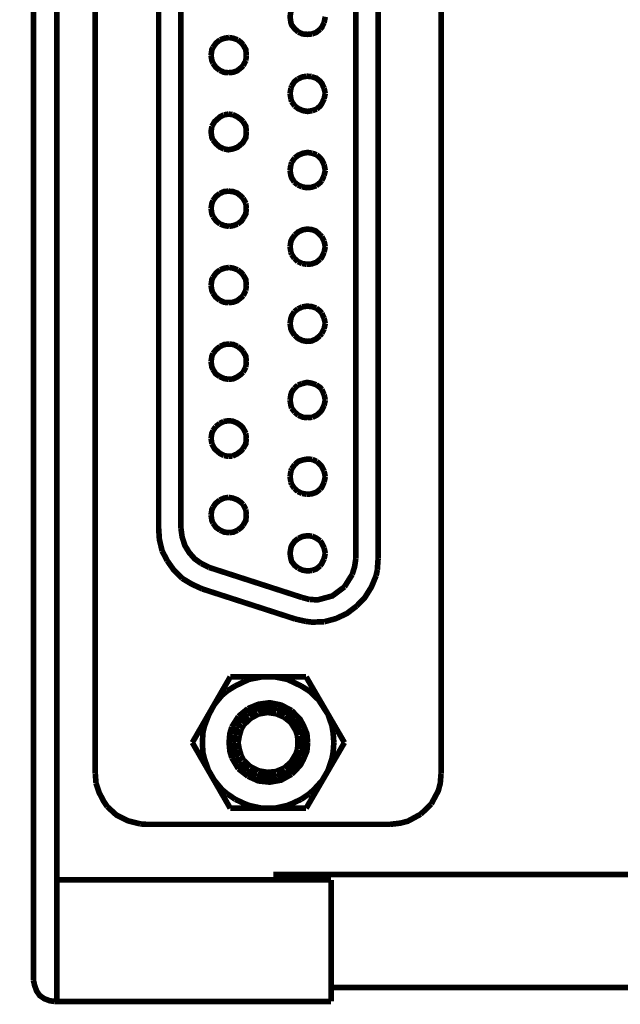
# Model space of a CAD drawing. Header units: inches. Extents: x 28.1 to 50.1, y 24.9 to 41.9.
# Tile 4 of 23: x 36.1 to 37, y 32.1 to 33.5. Entities that reach past the tile are written whole.
import ezdxf

# ---------------------------------------------------------------- set-up
doc = ezdxf.new("R2010")
doc.units = ezdxf.units.IN
doc.header["$LTSCALE"] = 1.87
doc.header["$MEASUREMENT"] = 0
doc.header["$PDMODE"] = 3
doc.header["$PDSIZE"] = 0.3125
doc.layers.get('0').update_dxf_attribs({"linetype": 'CONTINUOUS'})
doc.layers.get('Defpoints').update_dxf_attribs({"linetype": 'CONTINUOUS'})
doc.styles.add('SIMPLEX', font='SIMPLEX')
doc.dimstyles.new('DIMSTYLE_1$0', dxfattribs={"dimtxt": 0.125, "dimasz": 0.18, "dimexe": 0.18, "dimexo": 0.0625, "dimgap": 0.09, "dimtad": 0, "dimtih": 1, "dimtoh": 1, "dimzin": 4, "dimdsep": 46, "dimtxsty": 'SIMPLEX', "dimblk": '_FILLED', "dimcen": 0.09, "dimadec": 0, "dimazin": 0, "dimtp": 0.005, "dimtm": 0.005, "dimtfac": 1, "dimtofl": 0, "dimtmove": 0, "dimatfit": 3, "dimldrblk": '_FILLED', "dimfxl": 1, "dimtolj": 1, "dimtzin": 4, "dimarcsym": 0})

# ---------------------------------------------------------------- blocks, each defined once
blk = doc.blocks.new('_FILLED')
at = {"color": 0, "linetype": 'ByBlock'}
blk.add_solid([(0, 0), (-1, 0.17361), (-1, -0.17361)], dxfattribs=at)
blk = doc.blocks.new('*D9')
at = {"color": 0, "lineweight": -2, "transparency": 16777216}
for p, q in [((36.1199, 36.3435), (35.2221, 36.3435)), ((35.4021, 36.1635), (35.4021, 34.3958)), ((35.4021, 32.3231), (35.4021, 34.0908)), ((36.1199, 32.1431), (35.2221, 32.1431))]:
    blk.add_line(p, q, dxfattribs=at)
at = {"layer": 'Defpoints', "color": 0, "transparency": 16777216}
for p in [(36.1824, 36.3435), (35.4021, 32.1431), (36.1824, 32.1431)]:
    blk.add_point(p, dxfattribs=at)
at = {"color": 0, "lineweight": -2, "transparency": 16777216, "xscale": 0.18, "yscale": 0.18, "zscale": 0.18}
for p, rotation in [((35.4021, 36.3435), 90), ((35.4021, 32.1431), 270)]:
    blk.add_blockref('_FILLED', p, dxfattribs=dict(at, rotation=rotation))
at = {"color": 0, "transparency": 16777216, "insert": (35.4021, 34.2433), "char_height": 0.125, "attachment_point": 5, "style": 'SIMPLEX'}
blk.add_mtext('\\A1;4.20', dxfattribs=at)

msp = doc.modelspace()

# ---------------------------------------------------------------- linework, layer by layer
at = {"const_width": 0.00806}
for points in [[(36.1857, 36.3435), (36.1857, 32.1431)], [(36.1521, 36.3133), (36.1521, 32.1733)], [(36.2406, 35.0742), (36.2406, 32.4695), (36.2406, 32.4695)], [(36.7355, 32.4695), (36.7355, 35.0742)], [(36.6135, 32.7769), (36.6135, 34.7673)], [(36.6454, 34.7673), (36.6454, 32.7769)], [(36.3313, 34.7237), (36.3313, 32.8205)], [(36.3632, 32.8205), (36.3632, 34.7237)], [(36.5312, 33.5742), (36.5261, 33.5697), (36.5217, 33.5641), (36.5206, 33.5608), (36.5194, 33.5529), (36.5206, 33.5445), (36.5217, 33.5411), (36.5261, 33.5356), (36.5312, 33.5311)], [(36.5681, 33.5445), (36.5698, 33.5529)], [(36.5508, 33.5283), (36.5569, 33.5305), (36.5625, 33.535)], [(36.5625, 33.535), (36.5648, 33.5378), (36.5681, 33.5445)], [(36.4192, 33.5199), (36.4136, 33.5154), (36.4091, 33.5092)], [(36.4321, 33.5232), (36.4254, 33.5221), (36.4192, 33.5199)], [(36.4444, 33.5199), (36.4382, 33.5221), (36.4321, 33.5232)], [(36.4522, 33.5126), (36.45, 33.5154), (36.4444, 33.5199)], [(36.5312, 33.5311), (36.5373, 33.5283), (36.5441, 33.5277), (36.5508, 33.5283)], [(36.4091, 33.5092), (36.4075, 33.5059), (36.4063, 33.4975)], [(36.4567, 33.4975), (36.4561, 33.5059), (36.4522, 33.5126)], [(36.4063, 33.4975), (36.4075, 33.4902), (36.4091, 33.4863)], [(36.4561, 33.4902), (36.4567, 33.4975)], [(36.4567, 33.4975), (36.4567, 33.4975)], [(36.4091, 33.4863), (36.413, 33.4807), (36.4187, 33.4762)], [(36.4187, 33.4762), (36.4248, 33.4734), (36.431, 33.4728)], [(36.431, 33.4728), (36.4377, 33.4734), (36.4438, 33.4756), (36.4494, 33.4801), (36.4522, 33.4829)], [(36.4522, 33.4829), (36.4561, 33.4902)], [(36.5306, 33.4639), (36.5256, 33.46), (36.5217, 33.4538)], [(36.5435, 33.4678), (36.5368, 33.4667), (36.5306, 33.4639)], [(36.5502, 33.4672), (36.5435, 33.4678)], [(36.5681, 33.4505), (36.5648, 33.4577), (36.5625, 33.4605), (36.5569, 33.465), (36.5502, 33.4672)], [(36.5206, 33.4505), (36.5194, 33.4432)], [(36.5217, 33.4538), (36.5206, 33.4505)], [(36.5698, 33.4432), (36.5681, 33.4505)], [(36.5194, 33.4432), (36.5206, 33.4353)], [(36.5206, 33.4353), (36.5217, 33.4314)], [(36.5575, 33.4208), (36.5625, 33.4252), (36.5648, 33.4286), (36.5681, 33.4353)], [(36.5681, 33.4353), (36.5698, 33.4432)], [(36.5698, 33.4432), (36.5698, 33.4432)], [(36.5217, 33.4314), (36.5261, 33.4252)], [(36.5261, 33.4252), (36.5312, 33.4213), (36.5379, 33.4185), (36.5446, 33.4174), (36.5513, 33.4185)], [(36.5513, 33.4185), (36.5575, 33.4208)], [(36.4248, 33.4124), (36.4192, 33.4096), (36.4114, 33.4028), (36.4075, 33.3961)], [(36.431, 33.4135), (36.4248, 33.4124)], [(36.4371, 33.4129), (36.431, 33.4135)], [(36.4522, 33.4028), (36.4494, 33.4057), (36.4433, 33.4101), (36.4371, 33.4129)], [(36.4075, 33.3961), (36.4063, 33.3883), (36.4075, 33.3799), (36.4091, 33.3765)], [(36.4567, 33.3883), (36.4561, 33.3961), (36.4522, 33.4028)], [(36.4494, 33.3704), (36.4522, 33.3732), (36.4561, 33.3799), (36.4567, 33.3883), (36.4567, 33.3883)], [(36.4091, 33.3765), (36.4136, 33.3709), (36.4187, 33.3665), (36.4248, 33.3637)], [(36.4248, 33.3637), (36.431, 33.3625), (36.4377, 33.3637), (36.4438, 33.3659), (36.4494, 33.3704)], [(36.5261, 33.3508), (36.5217, 33.3446)], [(36.5513, 33.3575), (36.5446, 33.3586), (36.5379, 33.3575), (36.5312, 33.3547), (36.5261, 33.3508)], [(36.5575, 33.3553), (36.5513, 33.3575)], [(36.5681, 33.3413), (36.5648, 33.348), (36.5625, 33.3508), (36.5575, 33.3553)], [(36.5206, 33.3413), (36.5194, 33.3329)], [(36.5217, 33.3446), (36.5206, 33.3413)], [(36.5698, 33.3329), (36.5681, 33.3413)], [(36.5194, 33.3329), (36.5206, 33.3256), (36.5217, 33.3222), (36.5256, 33.3161)], [(36.5648, 33.3183), (36.5681, 33.3256)], [(36.5681, 33.3256), (36.5698, 33.3329), (36.5698, 33.3329)], [(36.5256, 33.3161), (36.5306, 33.3121)], [(36.5306, 33.3121), (36.5368, 33.3094)], [(36.5368, 33.3094), (36.5435, 33.3082), (36.5502, 33.3088), (36.5569, 33.311)], [(36.5569, 33.311), (36.5625, 33.3155), (36.5648, 33.3183)], [(36.4187, 33.2998), (36.413, 33.2954), (36.4091, 33.2897)], [(36.431, 33.3032), (36.4248, 33.3026), (36.4187, 33.2998)], [(36.4522, 33.2931), (36.4494, 33.2959), (36.4438, 33.3004), (36.4377, 33.3026), (36.431, 33.3032)], [(36.4561, 33.2858), (36.4522, 33.2931)], [(36.4091, 33.2897), (36.4075, 33.2858), (36.4063, 33.2786)], [(36.4567, 33.2786), (36.4561, 33.2858)], [(36.4063, 33.2786), (36.4075, 33.2707), (36.4091, 33.2668)], [(36.4091, 33.2668), (36.4136, 33.2606), (36.4192, 33.2562)], [(36.4522, 33.264), (36.4561, 33.2707), (36.4567, 33.2786), (36.4567, 33.2786)], [(36.4192, 33.2562), (36.4254, 33.2539), (36.4321, 33.2528)], [(36.4321, 33.2528), (36.4382, 33.2539), (36.4444, 33.2562)], [(36.4444, 33.2562), (36.45, 33.2606), (36.4522, 33.264)], [(36.5261, 33.2405), (36.5222, 33.2349), (36.5206, 33.2315), (36.5194, 33.2237)], [(36.562, 33.241), (36.5564, 33.2461), (36.5502, 33.2483), (36.5435, 33.2489), (36.5373, 33.2477), (36.5312, 33.2449), (36.5261, 33.2405)], [(36.5648, 33.2382), (36.562, 33.241)], [(36.5681, 33.2315), (36.5648, 33.2382)], [(36.5194, 33.2237), (36.5206, 33.2158)], [(36.5698, 33.2237), (36.5681, 33.2315)], [(36.5681, 33.2158), (36.5698, 33.2237), (36.5698, 33.2237)], [(36.5206, 33.2158), (36.5217, 33.2125)], [(36.5217, 33.2125), (36.5256, 33.2069)], [(36.5625, 33.2058), (36.5648, 33.2086), (36.5681, 33.2158)], [(36.5256, 33.2069), (36.5306, 33.2024)], [(36.5306, 33.2024), (36.5368, 33.1996)], [(36.5368, 33.1996), (36.5435, 33.1985)], [(36.5435, 33.1985), (36.5502, 33.199), (36.5569, 33.2013), (36.5625, 33.2058)], [(36.4192, 33.1906), (36.4136, 33.1862), (36.4091, 33.18)], [(36.4321, 33.194), (36.4254, 33.1929), (36.4192, 33.1906)], [(36.4444, 33.1906), (36.4382, 33.1929), (36.4321, 33.194)], [(36.4522, 33.1834), (36.45, 33.1862), (36.4444, 33.1906)], [(36.4567, 33.1683), (36.4561, 33.1766), (36.4522, 33.1834)], [(36.4091, 33.18), (36.4075, 33.1766), (36.4063, 33.1683)], [(36.4063, 33.1683), (36.4075, 33.161), (36.4091, 33.1571)], [(36.4561, 33.161), (36.4567, 33.1683)], [(36.4567, 33.1683), (36.4567, 33.1683)], [(36.4091, 33.1571), (36.413, 33.1515), (36.4187, 33.147)], [(36.431, 33.1436), (36.4377, 33.1442), (36.4438, 33.1464), (36.4494, 33.1509), (36.4522, 33.1537)], [(36.4522, 33.1537), (36.4561, 33.161)], [(36.4187, 33.147), (36.4248, 33.1442), (36.431, 33.1436)], [(36.5569, 33.1358), (36.5502, 33.138), (36.5435, 33.1386), (36.5368, 33.1375)], [(36.5256, 33.1307), (36.5217, 33.1246), (36.5206, 33.1212), (36.5194, 33.1139)], [(36.5306, 33.1346), (36.5256, 33.1307)], [(36.5368, 33.1375), (36.5306, 33.1346)], [(36.5648, 33.1285), (36.5625, 33.1313), (36.5569, 33.1358)], [(36.5681, 33.1212), (36.5648, 33.1285)], [(36.5194, 33.1139), (36.5206, 33.1061), (36.5222, 33.1022), (36.5261, 33.0966)], [(36.5698, 33.1139), (36.5681, 33.1212)], [(36.5681, 33.1061), (36.5698, 33.1139)], [(36.5698, 33.1139), (36.5698, 33.1139)], [(36.5261, 33.0966), (36.5312, 33.0921), (36.5373, 33.0893), (36.5435, 33.0882), (36.5502, 33.0887), (36.5564, 33.0915), (36.562, 33.096)], [(36.562, 33.096), (36.5648, 33.0994)], [(36.5648, 33.0994), (36.5681, 33.1061)], [(36.4321, 33.0843), (36.4254, 33.0837), (36.4192, 33.0809)], [(36.4444, 33.0809), (36.4382, 33.0837), (36.4321, 33.0843)], [(36.4091, 33.0708), (36.4075, 33.0669), (36.4063, 33.0591)], [(36.4192, 33.0809), (36.4136, 33.0764), (36.4091, 33.0708)], [(36.4522, 33.0736), (36.45, 33.0764), (36.4444, 33.0809)], [(36.4567, 33.0591), (36.4561, 33.0669), (36.4522, 33.0736)], [(36.4063, 33.0591), (36.4075, 33.0512), (36.4091, 33.0479)], [(36.4561, 33.0512), (36.4567, 33.0591)], [(36.4567, 33.0591), (36.4567, 33.0591)], [(36.4091, 33.0479), (36.413, 33.0417), (36.4187, 33.0378)], [(36.431, 33.0339), (36.4377, 33.0344), (36.4438, 33.0372), (36.4494, 33.0412), (36.4522, 33.044)], [(36.4522, 33.044), (36.4561, 33.0512)], [(36.4187, 33.0378), (36.4248, 33.035), (36.431, 33.0339)], [(36.5306, 33.0255), (36.5256, 33.021)], [(36.5368, 33.0277), (36.5306, 33.0255)], [(36.5569, 33.026), (36.5502, 33.0283), (36.5435, 33.0294), (36.5368, 33.0277)], [(36.5648, 33.0193), (36.5625, 33.0221), (36.5569, 33.026)], [(36.5256, 33.021), (36.5217, 33.0154), (36.5206, 33.012), (36.5194, 33.0042)], [(36.5681, 33.012), (36.5648, 33.0193)], [(36.5698, 33.0042), (36.5681, 33.012)], [(36.5194, 33.0042), (36.5206, 32.9964), (36.5217, 32.9924)], [(36.5681, 32.9964), (36.5698, 33.0042)], [(36.5698, 33.0042), (36.5698, 33.0042)], [(36.5217, 32.9924), (36.5261, 32.9868)], [(36.5261, 32.9868), (36.5312, 32.9824)], [(36.5513, 32.9795), (36.5575, 32.9824), (36.5625, 32.9868), (36.5648, 32.9896), (36.5681, 32.9964)], [(36.4187, 32.9706), (36.413, 32.9661)], [(36.4242, 32.9734), (36.4187, 32.9706)], [(36.4561, 32.9566), (36.4522, 32.9639), (36.4494, 32.9672), (36.4438, 32.9712), (36.4371, 32.974), (36.431, 32.9745), (36.4242, 32.9734)], [(36.5312, 32.9824), (36.5379, 32.9795), (36.5446, 32.979)], [(36.5446, 32.979), (36.5513, 32.9795)], [(36.4091, 32.9605), (36.4075, 32.9566), (36.4063, 32.9493)], [(36.413, 32.9661), (36.4091, 32.9605)], [(36.4567, 32.9493), (36.4561, 32.9566)], [(36.4063, 32.9493), (36.4075, 32.9415)], [(36.4075, 32.9415), (36.4114, 32.9342), (36.4192, 32.9275), (36.4248, 32.9247)], [(36.4522, 32.9348), (36.4561, 32.9415), (36.4567, 32.9493), (36.4567, 32.9493)], [(36.4371, 32.9241), (36.4433, 32.9269), (36.4494, 32.9314), (36.4522, 32.9348)], [(36.4248, 32.9247), (36.431, 32.9236)], [(36.431, 32.9236), (36.4371, 32.9241)], [(36.5513, 32.9191), (36.5446, 32.9196), (36.5379, 32.9185), (36.5312, 32.9163), (36.5261, 32.9118)], [(36.5575, 32.9163), (36.5513, 32.9191)], [(36.5681, 32.9023), (36.5648, 32.909), (36.5625, 32.9118), (36.5575, 32.9163)], [(36.5206, 32.9023), (36.5194, 32.8944)], [(36.5217, 32.9056), (36.5206, 32.9023)], [(36.5261, 32.9118), (36.5217, 32.9056)], [(36.5698, 32.8944), (36.5681, 32.9023)], [(36.5194, 32.8944), (36.5206, 32.8866)], [(36.5206, 32.8866), (36.5217, 32.8833)], [(36.5625, 32.8765), (36.5648, 32.8793), (36.5681, 32.8866)], [(36.5681, 32.8866), (36.5698, 32.8944), (36.5698, 32.8944)], [(36.5217, 32.8833), (36.5256, 32.8776)], [(36.5256, 32.8776), (36.5306, 32.8732)], [(36.5306, 32.8732), (36.5368, 32.8704)], [(36.5368, 32.8704), (36.5435, 32.8693)], [(36.5435, 32.8693), (36.5502, 32.8698), (36.5569, 32.8721), (36.5625, 32.8765)], [(36.4187, 32.8609), (36.413, 32.8564), (36.4091, 32.8508)], [(36.431, 32.8648), (36.4248, 32.8637), (36.4187, 32.8609)], [(36.4522, 32.8547), (36.4494, 32.8575), (36.4438, 32.8614), (36.4377, 32.8637), (36.431, 32.8648)], [(36.4091, 32.8508), (36.4075, 32.8474), (36.4063, 32.8396)], [(36.4561, 32.8474), (36.4522, 32.8547)], [(36.4567, 32.8396), (36.4561, 32.8474)], [(36.4063, 32.8396), (36.4075, 32.8317), (36.4091, 32.8278)], [(36.4091, 32.8278), (36.4136, 32.8217), (36.4192, 32.8178)], [(36.4522, 32.825), (36.4561, 32.8317), (36.4567, 32.8396), (36.4567, 32.8396)], [(36.3313, 32.8205), (36.3324, 32.8043), (36.3363, 32.7881)], [(36.3632, 32.8205), (36.3649, 32.8082), (36.3688, 32.7959), (36.375, 32.7858), (36.3828, 32.7769), (36.3923, 32.7701)], [(36.4192, 32.8178), (36.4254, 32.815), (36.4321, 32.8144)], [(36.4321, 32.8144), (36.4382, 32.815), (36.4444, 32.8178)], [(36.4444, 32.8178), (36.45, 32.8222), (36.4522, 32.825)], [(36.5312, 32.806), (36.5261, 32.8021), (36.5217, 32.7959), (36.5206, 32.7925), (36.5194, 32.7847), (36.5206, 32.7769), (36.5217, 32.773), (36.5261, 32.7673), (36.5312, 32.7634)], [(36.5508, 32.8093), (36.5441, 32.8099), (36.5373, 32.8088), (36.5312, 32.806)], [(36.5625, 32.8026), (36.5569, 32.8065), (36.5508, 32.8093)], [(36.5681, 32.7925), (36.5648, 32.7993), (36.5625, 32.8026)], [(36.3363, 32.7881), (36.3436, 32.7741)], [(36.5698, 32.7847), (36.5681, 32.7925)], [(36.3436, 32.7741), (36.3531, 32.7606), (36.3649, 32.7489)], [(36.5625, 32.7668), (36.5648, 32.7701), (36.5681, 32.7769)], [(36.5681, 32.7769), (36.5698, 32.7847)], [(36.5698, 32.7847), (36.5698, 32.7847)], [(36.6084, 32.7545), (36.6118, 32.7657), (36.6135, 32.7769)], [(36.6443, 32.7612), (36.6454, 32.7769)], [(36.3923, 32.7701), (36.4035, 32.7645)], [(36.5368, 32.7214), (36.4035, 32.7645)], [(36.5312, 32.7634), (36.5373, 32.7606), (36.5441, 32.7595), (36.5508, 32.7601)], [(36.5508, 32.7601), (36.5569, 32.7623), (36.5625, 32.7668)], [(36.6426, 32.7528), (36.6443, 32.7612)], [(36.3649, 32.7489), (36.3789, 32.7405), (36.3935, 32.7338)], [(36.5972, 32.7366), (36.6084, 32.7545)], [(36.6146, 32.7091), (36.6264, 32.7214), (36.6359, 32.7366), (36.6426, 32.7528)], [(36.5267, 32.6907), (36.3935, 32.7338)], [(36.5474, 32.7186), (36.5592, 32.7181), (36.5799, 32.7237), (36.5972, 32.7366)], [(36.5368, 32.7214), (36.5474, 32.7186)], [(36.5681, 32.6867), (36.5849, 32.6912), (36.6006, 32.6985), (36.6146, 32.7091)], [(36.5267, 32.6907), (36.5418, 32.6873)], [(36.5418, 32.6873), (36.5508, 32.6862), (36.5681, 32.6867)], [(36.3795, 32.5137), (36.4338, 32.6078)], [(36.4338, 32.6078), (36.5424, 32.6078)], [(36.4612, 32.6044), (36.4539, 32.6011)], [(36.4791, 32.6078), (36.4612, 32.6044)], [(36.4976, 32.6078), (36.4791, 32.6078)], [(36.5351, 32.5949), (36.5222, 32.6011), (36.515, 32.6044), (36.4976, 32.6078)], [(36.5424, 32.6078), (36.5972, 32.5137)], [(36.441, 32.5949), (36.4293, 32.5876)], [(36.4539, 32.6011), (36.441, 32.5949)], [(36.5738, 32.554), (36.5603, 32.5748), (36.5469, 32.5876), (36.5351, 32.5949)], [(36.422, 32.5815), (36.4108, 32.568)], [(36.4293, 32.5876), (36.422, 32.5815)], [(36.4108, 32.568), (36.403, 32.5535), (36.3968, 32.5372)], [(36.459, 32.5624), (36.4455, 32.5512)], [(36.501, 32.563), (36.4864, 32.5647), (36.4718, 32.5619), (36.4584, 32.5551)], [(36.5217, 32.5596), (36.5066, 32.5675), (36.4903, 32.5708), (36.4741, 32.5686), (36.459, 32.5624)], [(36.5261, 32.5473), (36.5144, 32.5568), (36.501, 32.563)], [(36.4455, 32.5512), (36.436, 32.5361)], [(36.4584, 32.5551), (36.4467, 32.5434), (36.4427, 32.5361)], [(36.4629, 32.5484), (36.4528, 32.5389)], [(36.4741, 32.5546), (36.4629, 32.5484)], [(36.4993, 32.5551), (36.487, 32.5568), (36.4741, 32.5546)], [(36.511, 32.5501), (36.4993, 32.5551)], [(36.5301, 32.5232), (36.5278, 32.5305), (36.5206, 32.5423), (36.511, 32.5501)], [(36.5446, 32.5137), (36.5435, 32.5266), (36.5385, 32.5383), (36.534, 32.5468), (36.5217, 32.5596)], [(36.5346, 32.5339), (36.5261, 32.5473)], [(36.581, 32.5277), (36.5793, 32.5378), (36.5738, 32.554)], [(36.3968, 32.5372), (36.3946, 32.5277)], [(36.436, 32.5361), (36.4332, 32.5266), (36.4321, 32.5137), (36.4332, 32.5014), (36.436, 32.4919)], [(36.4427, 32.5361), (36.4394, 32.5255)], [(36.4494, 32.5328), (36.4467, 32.5232)], [(36.4528, 32.5389), (36.4494, 32.5328)], [(36.5346, 32.4941), (36.5373, 32.5025), (36.5385, 32.5137), (36.5373, 32.5255), (36.5346, 32.5339)], [(36.3946, 32.5277), (36.394, 32.5137)], [(36.4394, 32.5255), (36.4377, 32.5137), (36.4377, 32.5137)], [(36.4467, 32.5232), (36.445, 32.5137)], [(36.5301, 32.5042), (36.5306, 32.5137), (36.5301, 32.5232)], [(36.5821, 32.5137), (36.581, 32.5277)], [(36.4338, 32.4197), (36.3795, 32.5137)], [(36.394, 32.5137), (36.3946, 32.4997), (36.3968, 32.4908), (36.4024, 32.4745)], [(36.4377, 32.5137), (36.4394, 32.5025), (36.4427, 32.4924)], [(36.445, 32.5137), (36.4467, 32.5042)], [(36.445, 32.5137), (36.445, 32.5137)], [(36.4467, 32.5042), (36.4494, 32.4952)], [(36.511, 32.4773), (36.5206, 32.4857), (36.5278, 32.4975), (36.5301, 32.5042)], [(36.5217, 32.4684), (36.534, 32.4812), (36.5385, 32.4896), (36.5435, 32.5014), (36.5446, 32.5137)], [(36.5972, 32.5137), (36.5424, 32.4197)], [(36.5446, 32.5137), (36.5446, 32.5137)], [(36.5793, 32.4908), (36.581, 32.4997), (36.5821, 32.5137)], [(36.436, 32.4919), (36.4455, 32.4762)], [(36.4427, 32.4924), (36.4467, 32.4846)], [(36.4494, 32.4952), (36.4528, 32.4885)], [(36.5004, 32.465), (36.5144, 32.4706), (36.5261, 32.4807), (36.5346, 32.4941)], [(36.5653, 32.4594), (36.5738, 32.474), (36.5793, 32.4908)], [(36.4455, 32.4762), (36.459, 32.4656)], [(36.4467, 32.4846), (36.4578, 32.4734)], [(36.4528, 32.4885), (36.4629, 32.479)], [(36.4629, 32.479), (36.4741, 32.4734)], [(36.4993, 32.4723), (36.511, 32.4773)], [(36.2406, 32.4695), (36.2417, 32.4555)], [(36.4024, 32.4745), (36.4108, 32.46), (36.422, 32.4465), (36.4293, 32.4404)], [(36.4578, 32.4734), (36.4713, 32.4661)], [(36.459, 32.4656), (36.4741, 32.4588), (36.4903, 32.4571), (36.5066, 32.46), (36.5217, 32.4684)], [(36.4713, 32.4661), (36.4858, 32.4633), (36.5004, 32.465)], [(36.4741, 32.4734), (36.487, 32.4711), (36.4993, 32.4723)], [(36.7215, 32.4258), (36.7316, 32.4448), (36.7344, 32.4555), (36.7355, 32.4695)], [(36.2417, 32.4555), (36.2462, 32.442), (36.2529, 32.4292), (36.2579, 32.4219)], [(36.5469, 32.4404), (36.5536, 32.4465), (36.5653, 32.4594)], [(36.4293, 32.4404), (36.441, 32.4325)], [(36.5351, 32.4325), (36.5469, 32.4404)], [(36.2579, 32.4219), (36.2708, 32.4101), (36.2876, 32.4017), (36.305, 32.3973)], [(36.5424, 32.4197), (36.4338, 32.4197)], [(36.441, 32.4325), (36.4539, 32.4264)], [(36.4539, 32.4264), (36.4612, 32.4236)], [(36.4612, 32.4236), (36.4791, 32.4197)], [(36.4791, 32.4197), (36.4976, 32.4197)], [(36.4976, 32.4197), (36.515, 32.4236), (36.5222, 32.4264), (36.5351, 32.4325)], [(36.7064, 32.4112), (36.7215, 32.4258)], [(36.6628, 32.3967), (36.6773, 32.3984), (36.688, 32.4012), (36.7064, 32.4112)], [(36.305, 32.3973), (36.3134, 32.3967), (36.6628, 32.3967)], [(37.5553, 32.325), (36.4993, 32.325), (36.4993, 32.3172)], [(36.5782, 32.3172), (36.1857, 32.3172)], [(36.5782, 32.3172), (36.5782, 32.1431)], [(36.1521, 32.1733), (36.1538, 32.166), (36.1566, 32.1582), (36.1611, 32.1515), (36.1678, 32.147), (36.1751, 32.1442), (36.1824, 32.1431)], [(36.5782, 32.1632), (37.4758, 32.1632)], [(36.1824, 32.1431), (36.5782, 32.1431)]]:
    msp.add_lwpolyline(points, dxfattribs=at)

# ---------------------------------------------------------------- dimensions: what is measured, and where the dimension line sits
dim = msp.add_linear_dim(base=(35.4021, 32.1431), p1=(36.1824, 36.3435), p2=(36.1824, 32.1431), angle=90, dimstyle='DIMSTYLE_1$0')
dim.commit()
dim.dimension.update_dxf_attribs({"geometry": '*D9', "text_midpoint": (35.4021, 34.2433)})

doc.saveas('drawing.dxf')
